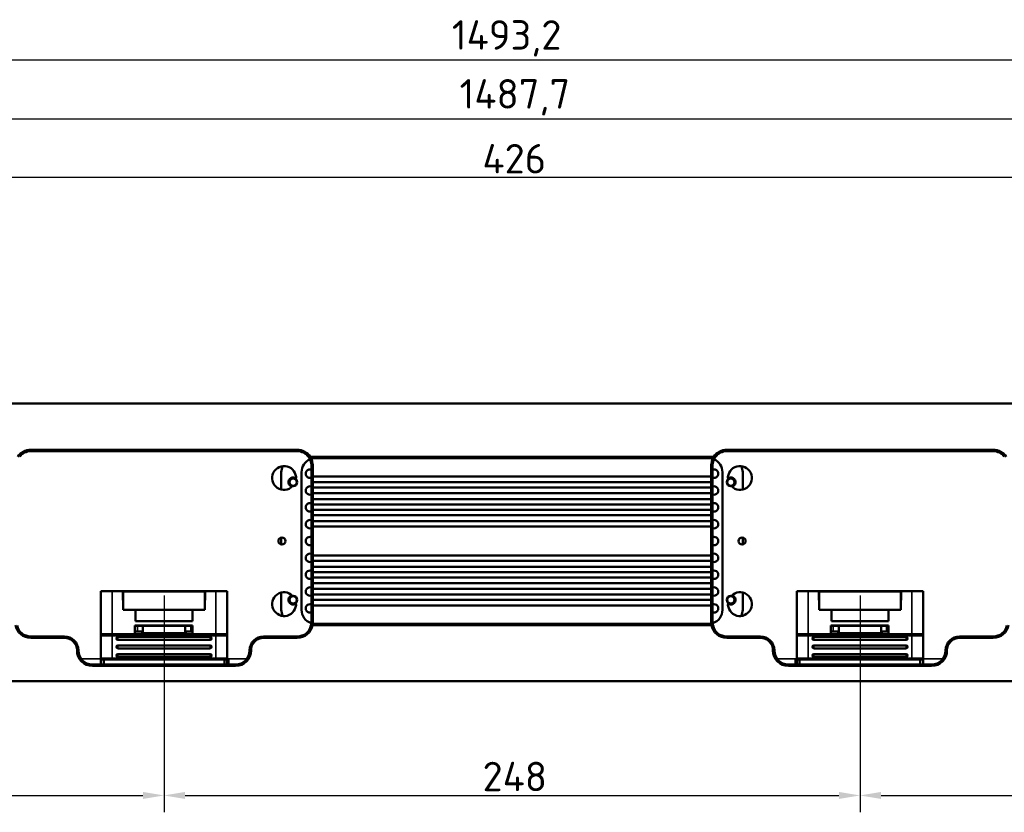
# Model space of a CAD drawing. Header units: millimetres. Extents: x 0 to 8058, y -283 to 1782.
# Tile 8 of 35: x 807 to 1158, y 1191 to 1474. Entities that reach past the tile are written whole.
import ezdxf

# ---------------------------------------------------------------- set-up
doc = ezdxf.new("R2010")
doc.units = ezdxf.units.MM
doc.header["$LTSCALE"] = 3
for name, color, linetype, lineweight in [('Bemaßung (ISO)', 7, 'Continuous', 25), ('Sichtbar (ISO)', 7, 'Continuous', 50), ('Sichtbar schmal (ISO)', 7, 'Continuous', 35)]:
    doc.layers.add(name, color=color, linetype=linetype, lineweight=lineweight)
doc.styles.add('Notiztext (DIN)', font='isocpeur.ttf')
doc.dimstyles.new('Standard (DIN)', dxfattribs={"dimscale": 3, "dimtxt": 3.5, "dimasz": 2.5, "dimexe": 2, "dimexo": 0.5, "dimgap": 0.5, "dimtad": 1, "dimrnd": 1e-08, "dimtxsty": 'Notiztext (DIN)', "dimcen": 0.09, "dimdle": 10, "dimclrd": 256, "dimclre": 256, "dimclrt": 256, "dimadec": 0, "dimazin": 0, "dimtfac": 1, "dimtmove": 0, "dimatfit": 3, "dimfxl": 1, "dimtolj": 1, "dimtzin": 0, "dimlwd": -1, "dimlwe": -1, "dimarcsym": 0})

# ---------------------------------------------------------------- blocks, each defined once
blk = doc.blocks.new('*D16')
at = {"layer": 'Bemaßung (ISO)', "transparency": 16777216}
for p, q in [((610.86, 1268.41), (610.86, 1191.19)), ((858.86, 1268.41), (858.86, 1191.19)), ((618.36, 1197.19), (851.36, 1197.19))]:
    blk.add_line(p, q, dxfattribs=at)
for points in [[(618.36, 1198.44), (618.36, 1195.94), (610.86, 1197.19)], [(851.36, 1198.44), (851.36, 1195.94), (858.86, 1197.19)]]:
    blk.add_solid(points, dxfattribs=at)
at = {"layer": 'Defpoints', "color": 0, "transparency": 16777216}
for p in [(610.86, 1269.91), (858.86, 1269.91), (858.86, 1197.19)]:
    blk.add_point(p, dxfattribs=at)
at = {"layer": 'Bemaßung (ISO)', "transparency": 16777216, "insert": (724.36, 1209.19), "char_height": 10.5, "attachment_point": 1, "style": 'Notiztext (DIN)'}
blk.add_mtext('\\A1;248', dxfattribs=at)
blk = doc.blocks.new('*D17')
at = {"layer": 'Bemaßung (ISO)', "transparency": 16777216}
for p, q in [((858.86, 1268.41), (858.86, 1191.19)), ((1106.86, 1268.41), (1106.86, 1191.19)), ((866.36, 1197.19), (1099.36, 1197.19))]:
    blk.add_line(p, q, dxfattribs=at)
for points in [[(866.36, 1198.44), (866.36, 1195.94), (858.86, 1197.19)], [(1099.36, 1198.44), (1099.36, 1195.94), (1106.86, 1197.19)]]:
    blk.add_solid(points, dxfattribs=at)
at = {"layer": 'Defpoints', "color": 0, "transparency": 16777216}
for p in [(858.86, 1269.91), (1106.86, 1269.91), (1106.86, 1197.19)]:
    blk.add_point(p, dxfattribs=at)
at = {"layer": 'Bemaßung (ISO)', "transparency": 16777216, "insert": (972.36, 1209.19), "char_height": 10.5, "attachment_point": 1, "style": 'Notiztext (DIN)'}
blk.add_mtext('\\A1;248', dxfattribs=at)
blk = doc.blocks.new('*D18')
at = {"layer": 'Bemaßung (ISO)', "transparency": 16777216}
for p, q in [((1106.86, 1268.41), (1106.86, 1191.19)), ((1354.86, 1268.41), (1354.86, 1191.19)), ((1114.36, 1197.19), (1347.36, 1197.19))]:
    blk.add_line(p, q, dxfattribs=at)
for points in [[(1114.36, 1198.44), (1114.36, 1195.94), (1106.86, 1197.19)], [(1347.36, 1198.44), (1347.36, 1195.94), (1354.86, 1197.19)]]:
    blk.add_solid(points, dxfattribs=at)
at = {"layer": 'Defpoints', "color": 0, "transparency": 16777216}
for p in [(1106.86, 1269.91), (1354.86, 1269.91), (1354.86, 1197.19)]:
    blk.add_point(p, dxfattribs=at)
at = {"layer": 'Bemaßung (ISO)', "transparency": 16777216, "insert": (1220.36, 1209.19), "char_height": 10.5, "attachment_point": 1, "style": 'Notiztext (DIN)'}
blk.add_mtext('\\A1;248', dxfattribs=at)
blk = doc.blocks.new('*D29')
at = {"layer": 'Bemaßung (ISO)', "transparency": 16777216}
for p, q in [((233.51, 1326.56), (233.51, 1465.36)), ((1726.71, 1259.15), (1726.71, 1465.36)), ((241.01, 1459.36), (1719.21, 1459.36))]:
    blk.add_line(p, q, dxfattribs=at)
for points in [[(241.01, 1460.61), (241.01, 1458.11), (233.51, 1459.36)], [(1719.21, 1460.61), (1719.21, 1458.11), (1726.71, 1459.36)]]:
    blk.add_solid(points, dxfattribs=at)
at = {"layer": 'Defpoints', "color": 0, "transparency": 16777216}
for p in [(1726.71, 1459.36), (233.51, 1325.06), (1726.71, 1257.65)]:
    blk.add_point(p, dxfattribs=at)
at = {"layer": 'Bemaßung (ISO)', "transparency": 16777216, "insert": (961.44, 1473.46), "char_height": 10.5, "attachment_point": 1, "style": 'Notiztext (DIN)'}
blk.add_mtext('\\A1;1493,2', dxfattribs=at)
blk = doc.blocks.new('*D30')
at = {"layer": 'Bemaßung (ISO)', "transparency": 16777216}
for p, q in [((239.01, 1336.86), (239.01, 1444.36)), ((1726.71, 1336.86), (1726.71, 1444.36)), ((246.51, 1438.36), (1719.21, 1438.36))]:
    blk.add_line(p, q, dxfattribs=at)
for points in [[(246.51, 1439.61), (246.51, 1437.11), (239.01, 1438.36)], [(1719.21, 1439.61), (1719.21, 1437.11), (1726.71, 1438.36)]]:
    blk.add_solid(points, dxfattribs=at)
at = {"layer": 'Defpoints', "color": 0, "transparency": 16777216}
for p in [(1726.71, 1438.36), (239.01, 1335.36), (1726.71, 1335.36)]:
    blk.add_point(p, dxfattribs=at)
at = {"layer": 'Bemaßung (ISO)', "transparency": 16777216, "insert": (964.19, 1452.46), "char_height": 10.5, "attachment_point": 1, "style": 'Notiztext (DIN)'}
blk.add_mtext('\\A1;1487,7', dxfattribs=at)
blk = doc.blocks.new('*D34')
at = {"layer": 'Bemaßung (ISO)', "transparency": 16777216}
for p, q in [((769.86, 1342.36), (769.86, 1423.36)), ((1195.86, 1342.36), (1195.86, 1423.36)), ((1188.36, 1417.36), (777.36, 1417.36))]:
    blk.add_line(p, q, dxfattribs=at)
for points in [[(777.36, 1418.61), (777.36, 1416.11), (769.86, 1417.36)], [(1188.36, 1418.61), (1188.36, 1416.11), (1195.86, 1417.36)]]:
    blk.add_solid(points, dxfattribs=at)
at = {"layer": 'Defpoints', "color": 0, "transparency": 16777216}
for p in [(769.86, 1417.36), (769.86, 1340.86), (1195.86, 1340.86)]:
    blk.add_point(p, dxfattribs=at)
at = {"layer": 'Bemaßung (ISO)', "transparency": 16777216, "insert": (972.33, 1429.36), "char_height": 10.5, "attachment_point": 1, "style": 'Notiztext (DIN)'}
blk.add_mtext('\\A1;426', dxfattribs=at)

msp = doc.modelspace()

# ---------------------------------------------------------------- linework, layer by layer
at = {"layer": 'Sichtbar (ISO)'}
for p, q in [((240.507, 1336.861), (1725.207, 1336.861)), ((811.357, 1320.361), (906.357, 1320.361)), ((906.357, 1319.861), (811.357, 1319.861)), ((1059.357, 1320.361), (1154.357, 1320.361)), ((1154.357, 1319.861), (1059.357, 1319.861)), ((1054.747, 1317.861), (910.966, 1317.861)), ((911.251, 1317.354), (911.256, 1317.361)), ((1054.458, 1317.361), (911.256, 1317.361)), ((1054.458, 1317.361), (1054.462, 1317.354)), ((900.657, 1312.361), (900.657, 1306.231)), ((907.857, 1312.361), (907.857, 1263.361)), ((911.357, 1310.425), (911.357, 1314.861)), ((911.857, 1314.861), (911.857, 1310.803)), ((1053.857, 1310.803), (1053.857, 1314.861)), ((1054.357, 1314.861), (1054.357, 1310.425)), ((1057.857, 1263.361), (1057.857, 1312.361)), ((1065.057, 1306.231), (1065.057, 1312.361)), ((911.357, 1310.425), (911.357, 1309.251)), ((911.357, 1306.505), (911.357, 1309.251)), ((911.857, 1310.803), (1053.857, 1310.803)), ((911.857, 1308.873), (911.857, 1310.803)), ((1053.857, 1308.873), (911.857, 1308.873)), ((911.857, 1308.873), (911.857, 1306.883)), ((1053.857, 1310.803), (1053.857, 1308.873)), ((1053.857, 1306.883), (1053.857, 1308.873)), ((1054.357, 1309.251), (1054.357, 1310.425)), ((1054.357, 1309.251), (1054.357, 1306.505)), ((911.357, 1306.505), (911.357, 1305.331)), ((911.357, 1302.448), (911.357, 1305.331)), ((911.857, 1306.883), (1053.857, 1306.883)), ((911.857, 1304.953), (911.857, 1306.883)), ((1053.857, 1306.883), (1053.857, 1304.953)), ((1054.357, 1305.331), (1054.357, 1306.505)), ((1054.357, 1305.331), (1054.357, 1302.448)), ((911.357, 1302.448), (911.357, 1301.274)), ((1053.857, 1304.953), (911.857, 1304.953)), ((911.857, 1304.953), (911.857, 1302.826)), ((911.857, 1302.826), (1053.857, 1302.826)), ((911.857, 1300.896), (911.857, 1302.826)), ((1053.857, 1302.826), (1053.857, 1304.953)), ((1053.857, 1302.826), (1053.857, 1300.896)), ((1054.357, 1301.274), (1054.357, 1302.448)), ((911.357, 1298.629), (911.357, 1301.274)), ((911.357, 1298.629), (911.357, 1297.455)), ((1053.857, 1300.896), (911.857, 1300.896)), ((911.857, 1300.896), (911.857, 1299.007)), ((911.857, 1299.007), (1053.857, 1299.007)), ((911.857, 1297.077), (911.857, 1299.007)), ((1053.857, 1299.007), (1053.857, 1300.896)), ((1053.857, 1299.007), (1053.857, 1297.077)), ((1054.357, 1301.274), (1054.357, 1298.629)), ((1054.357, 1297.455), (1054.357, 1298.629)), ((911.357, 1294.547), (911.357, 1297.455)), ((1053.857, 1297.077), (911.857, 1297.077)), ((911.857, 1297.077), (911.857, 1294.925)), ((911.857, 1294.925), (1053.857, 1294.925)), ((911.857, 1292.995), (911.857, 1294.925)), ((1053.857, 1294.925), (1053.857, 1297.077)), ((1053.857, 1294.925), (1053.857, 1292.995)), ((1054.357, 1297.455), (1054.357, 1294.547)), ((911.357, 1294.547), (911.357, 1293.373)), ((911.357, 1282.349), (911.357, 1293.373)), ((1053.857, 1292.995), (911.857, 1292.995)), ((911.857, 1292.995), (911.857, 1282.727)), ((1053.857, 1282.727), (1053.857, 1292.995)), ((1054.357, 1293.373), (1054.357, 1294.547)), ((1054.357, 1293.373), (1054.357, 1282.349)), ((900.657, 1289.095), (900.657, 1286.627)), ((1065.057, 1286.627), (1065.057, 1289.095)), ((911.357, 1282.349), (911.357, 1281.176)), ((911.357, 1278.268), (911.357, 1281.176)), ((911.857, 1282.727), (1053.857, 1282.727)), ((911.857, 1280.797), (911.857, 1282.727)), ((1053.857, 1280.797), (911.857, 1280.797)), ((911.857, 1280.797), (911.857, 1278.646)), ((1053.857, 1282.727), (1053.857, 1280.797)), ((1053.857, 1278.646), (1053.857, 1280.797)), ((1054.357, 1281.176), (1054.357, 1282.349)), ((1054.357, 1281.176), (1054.357, 1278.268)), ((911.357, 1278.268), (911.357, 1277.094)), ((911.357, 1274.448), (911.357, 1277.094)), ((911.857, 1278.646), (1053.857, 1278.646)), ((911.857, 1276.716), (911.857, 1278.646)), ((1053.857, 1278.646), (1053.857, 1276.716)), ((1054.357, 1277.094), (1054.357, 1278.268)), ((1054.357, 1277.094), (1054.357, 1274.448)), ((911.357, 1274.448), (911.357, 1273.274)), ((1053.857, 1276.716), (911.857, 1276.716)), ((911.857, 1276.716), (911.857, 1274.826)), ((911.857, 1274.826), (1053.857, 1274.826)), ((911.857, 1272.896), (911.857, 1274.826)), ((1053.857, 1274.826), (1053.857, 1276.716)), ((1053.857, 1274.826), (1053.857, 1272.896)), ((1054.357, 1273.274), (1054.357, 1274.448)), ((911.357, 1270.392), (911.357, 1273.274)), ((911.357, 1270.392), (911.357, 1269.218)), ((1053.857, 1272.896), (911.857, 1272.896)), ((911.857, 1272.896), (911.857, 1270.77)), ((911.857, 1270.77), (1053.857, 1270.77)), ((911.857, 1268.84), (911.857, 1270.77)), ((1053.857, 1270.77), (1053.857, 1272.896)), ((1053.857, 1270.77), (1053.857, 1268.84)), ((1054.357, 1273.274), (1054.357, 1270.392)), ((1054.357, 1269.218), (1054.357, 1270.392)), ((836.357, 1270.011), (840.357, 1270.011)), ((836.357, 1270.011), (836.357, 1254.111)), ((840.357, 1270.011), (844.14, 1270.011)), ((873.574, 1270.011), (844.14, 1270.011)), ((844.257, 1263.311), (844.14, 1270.011)), ((844.141, 1269.911), (844.357, 1269.911)), ((844.357, 1269.911), (873.357, 1269.911)), ((844.357, 1263.311), (844.357, 1269.911)), ((873.572, 1269.911), (873.357, 1269.911)), ((873.357, 1263.311), (873.357, 1269.911)), ((873.457, 1263.311), (873.574, 1270.011)), ((873.574, 1270.011), (877.357, 1270.011)), ((881.357, 1270.011), (877.357, 1270.011)), ((881.357, 1270.011), (881.357, 1254.111)), ((900.657, 1269.492), (900.657, 1263.361)), ((911.357, 1266.472), (911.357, 1269.218)), ((1053.857, 1268.84), (911.857, 1268.84)), ((911.857, 1268.84), (911.857, 1266.85)), ((911.857, 1266.85), (1053.857, 1266.85)), ((911.857, 1264.92), (911.857, 1266.85)), ((1053.857, 1266.85), (1053.857, 1268.84)), ((1053.857, 1266.85), (1053.857, 1264.92)), ((1054.357, 1269.218), (1054.357, 1266.472)), ((1065.057, 1263.361), (1065.057, 1269.492)), ((1084.357, 1270.011), (1088.357, 1270.011)), ((1084.357, 1270.011), (1084.357, 1254.111)), ((1088.357, 1270.011), (1092.14, 1270.011)), ((1121.574, 1270.011), (1092.14, 1270.011)), ((1092.257, 1263.311), (1092.14, 1270.011)), ((1092.141, 1269.911), (1092.357, 1269.911)), ((1092.357, 1269.911), (1121.357, 1269.911)), ((1092.357, 1263.311), (1092.357, 1269.911)), ((1121.572, 1269.911), (1121.357, 1269.911)), ((1121.357, 1263.311), (1121.357, 1269.911)), ((1121.457, 1263.311), (1121.574, 1270.011)), ((1121.574, 1270.011), (1125.357, 1270.011)), ((1129.357, 1270.011), (1125.357, 1270.011)), ((1129.357, 1270.011), (1129.357, 1254.111)), ((844.257, 1263.311), (848.687, 1263.311)), ((844.357, 1263.311), (873.357, 1263.311)), ((848.687, 1263.311), (848.757, 1259.311)), ((868.957, 1259.311), (869.026, 1263.311)), ((869.026, 1263.311), (873.457, 1263.311)), ((911.357, 1266.472), (911.357, 1265.298)), ((911.357, 1258.861), (911.357, 1265.298)), ((1053.857, 1264.92), (911.857, 1264.92)), ((911.857, 1264.92), (911.857, 1258.861)), ((1053.857, 1258.861), (1053.857, 1264.92)), ((1054.357, 1265.298), (1054.357, 1266.472)), ((1054.357, 1265.298), (1054.357, 1258.861)), ((1092.257, 1263.311), (1096.687, 1263.311)), ((1092.357, 1263.311), (1121.357, 1263.311)), ((1096.687, 1263.311), (1096.757, 1259.311)), ((1116.957, 1259.311), (1117.026, 1263.311)), ((1117.026, 1263.311), (1121.457, 1263.311)), ((868.957, 1257.811), (848.507, 1257.811)), ((848.507, 1257.811), (848.507, 1254.611)), ((848.507, 1257.611), (849.357, 1257.611)), ((848.757, 1257.811), (848.746, 1257.611)), ((848.757, 1259.311), (868.957, 1259.311)), ((849.357, 1257.611), (851.357, 1257.611)), ((851.357, 1257.611), (866.357, 1257.611)), ((851.357, 1257.611), (851.357, 1255.611)), ((866.357, 1257.611), (868.357, 1257.611)), ((866.357, 1255.611), (866.357, 1257.611)), ((868.357, 1257.611), (868.957, 1257.611)), ((868.957, 1257.811), (868.957, 1254.611)), ((911.151, 1258.661), (911.353, 1258.661)), ((911.765, 1257.861), (1053.948, 1257.861)), ((911.833, 1258.353), (911.841, 1258.361)), ((911.841, 1258.361), (1053.873, 1258.361)), ((1053.873, 1258.361), (1053.88, 1258.353)), ((1054.361, 1258.661), (1054.563, 1258.661)), ((1116.957, 1257.811), (1096.507, 1257.811)), ((1096.507, 1257.811), (1096.507, 1254.611)), ((1096.507, 1257.611), (1097.357, 1257.611)), ((1096.757, 1257.811), (1096.746, 1257.611)), ((1096.757, 1259.311), (1116.957, 1259.311)), ((1097.357, 1257.611), (1099.357, 1257.611)), ((1099.357, 1257.611), (1114.357, 1257.611)), ((1099.357, 1257.611), (1099.357, 1255.611)), ((1114.357, 1257.611), (1116.357, 1257.611)), ((1114.357, 1255.611), (1114.357, 1257.611)), ((1116.357, 1257.611), (1116.957, 1257.611)), ((1116.957, 1257.811), (1116.957, 1254.611)), ((811.357, 1253.861), (823.357, 1253.861)), ((823.357, 1253.361), (811.357, 1253.361)), ((836.357, 1246.111), (836.357, 1254.111)), ((840.357, 1254.611), (836.857, 1254.611)), ((840.357, 1254.611), (877.357, 1254.611)), ((875.357, 1253.66), (842.357, 1253.66)), ((842.357, 1252.66), (875.357, 1252.66)), ((849.357, 1255.611), (848.507, 1255.611)), ((851.357, 1255.611), (849.357, 1255.611)), ((868.357, 1255.611), (866.357, 1255.611)), ((868.957, 1255.611), (868.357, 1255.611)), ((880.857, 1254.611), (877.357, 1254.611)), ((881.357, 1254.111), (881.357, 1246.111)), ((894.357, 1253.861), (906.357, 1253.861)), ((906.357, 1253.361), (894.357, 1253.361)), ((1059.357, 1253.861), (1071.357, 1253.861)), ((1071.357, 1253.361), (1059.357, 1253.361)), ((1084.357, 1246.111), (1084.357, 1254.111)), ((1088.357, 1254.611), (1084.857, 1254.611)), ((1088.357, 1254.611), (1125.357, 1254.611)), ((1123.357, 1253.66), (1090.357, 1253.66)), ((1090.357, 1252.66), (1123.357, 1252.66)), ((1097.357, 1255.611), (1096.507, 1255.611)), ((1099.357, 1255.611), (1097.357, 1255.611)), ((1116.357, 1255.611), (1114.357, 1255.611)), ((1116.957, 1255.611), (1116.357, 1255.611)), ((1128.857, 1254.611), (1125.357, 1254.611)), ((1129.357, 1254.111), (1129.357, 1246.111)), ((1142.357, 1253.861), (1154.357, 1253.861)), ((1154.357, 1253.361), (1142.357, 1253.361)), ((875.357, 1250.61), (842.357, 1250.61)), ((842.357, 1249.61), (875.357, 1249.61)), ((1123.357, 1250.61), (1090.357, 1250.61)), ((1090.357, 1249.61), (1123.357, 1249.61)), ((836.357, 1243.861), (836.357, 1246.111)), ((836.857, 1245.611), (840.357, 1245.611)), ((837.357, 1245.611), (837.357, 1243.861)), ((877.357, 1245.611), (840.357, 1245.611)), ((875.357, 1247.56), (842.357, 1247.56)), ((842.357, 1246.56), (875.357, 1246.56)), ((877.357, 1245.611), (880.857, 1245.611)), ((880.357, 1243.861), (880.357, 1245.611)), ((881.357, 1246.111), (881.357, 1243.861)), ((881.857, 1245.561), (881.357, 1245.561)), ((881.857, 1243.861), (881.857, 1245.561)), ((1084.357, 1245.561), (1083.857, 1245.561)), ((1083.857, 1243.861), (1083.857, 1245.561)), ((1084.357, 1243.861), (1084.357, 1246.111)), ((1084.857, 1245.611), (1088.357, 1245.611)), ((1085.357, 1245.611), (1085.357, 1243.861)), ((1125.357, 1245.611), (1088.357, 1245.611)), ((1123.357, 1247.56), (1090.357, 1247.56)), ((1090.357, 1246.56), (1123.357, 1246.56)), ((1125.357, 1245.611), (1128.857, 1245.611)), ((1128.357, 1243.861), (1128.357, 1245.611)), ((1129.357, 1246.111), (1129.357, 1243.861)), ((833.357, 1243.861), (884.357, 1243.861)), ((884.357, 1243.361), (833.357, 1243.361)), ((1081.357, 1243.861), (1132.357, 1243.861)), ((1081.357, 1243.361), (1132.357, 1243.361)), ((1725.207, 1237.861), (240.507, 1237.861))]:
    msp.add_line(p, q, dxfattribs=at)
for centre, radius in [((904.857, 1308.861), 1.5), ((904.857, 1308.861), 1.3), ((1060.857, 1308.861), 1.5), ((1060.857, 1308.861), 1.3), ((900.857, 1287.861), 1.25), ((1064.857, 1287.861), 1.25), ((904.857, 1266.861), 1.5), ((904.857, 1266.861), 1.3), ((1060.857, 1266.861), 1.5), ((1060.857, 1266.861), 1.3)]:
    msp.add_circle(centre, radius, dxfattribs=at)
for centre, radius, start, end in [((811.357, 1314.861), 5.5, 90, 146.94427), ((811.357, 1314.861), 5, 90, 141.69595), ((906.357, 1314.861), 5.5, 33.05573, 90), ((906.357, 1314.861), 5, 38.30405, 90), ((1059.357, 1314.861), 5.5, 90, 146.94427), ((1059.357, 1314.861), 5, 90, 141.69595), ((1154.357, 1314.861), 5.5, 33.05573, 90), ((1154.357, 1314.861), 5, 38.30405, 90), ((912.857, 1312.361), 5, 113.10292, 180), ((906.357, 1314.861), 5, 0, 32.20448), ((906.357, 1314.861), 5.5, 0, 27.03569), ((1059.357, 1314.861), 5.5, 152.96431, 180), ((1059.357, 1314.861), 5, 147.79552, 180), ((1052.857, 1312.361), 5, 0, 66.89708), ((901.657, 1310.361), 4.25, 354.46765, 315.30268), ((905.357, 1312.361), 4.7, 151.71276, 180), ((910.857, 1311.861), 1.5, 70.52878, 289.47122), ((1054.857, 1311.861), 1.5, 250.52878, 109.47122), ((1064.057, 1310.361), 4.25, 224.69732, 185.53235), ((1060.357, 1312.361), 4.7, 0, 28.28724), ((904.857, 1308.861), 1.65, 50.7405, 259.02983), ((1060.857, 1308.861), 1.65, 280.97017, 129.2595), ((910.857, 1305.861), 1.5, 70.52878, 289.47122), ((1054.857, 1305.861), 1.5, 250.52878, 109.47122), ((910.857, 1299.861), 1.5, 70.52878, 289.47122), ((1054.857, 1299.861), 1.5, 250.52878, 109.47122), ((910.857, 1293.861), 1.5, 70.52878, 289.47122), ((1054.857, 1293.861), 1.5, 250.52878, 109.47122), ((910.857, 1287.861), 1.5, 70.52878, 289.47122), ((1054.857, 1287.861), 1.5, 250.52878, 109.47122), ((910.857, 1281.861), 1.5, 70.52878, 289.47122), ((1054.857, 1281.861), 1.5, 250.52878, 109.47122), ((910.857, 1275.861), 1.5, 70.52878, 289.47122), ((1054.857, 1275.861), 1.5, 250.52878, 109.47122), ((910.857, 1269.861), 1.5, 70.52878, 289.47122), ((1054.857, 1269.861), 1.5, 250.52878, 109.47122), ((901.657, 1265.361), 4.25, 44.69732, 5.53235), ((904.857, 1266.861), 1.65, 100.97017, 309.2595), ((1064.057, 1265.361), 4.25, 174.46765, 135.30268), ((1060.857, 1266.861), 1.65, 230.7405, 79.02983), ((905.357, 1263.361), 4.7, 180, 208.28724), ((912.857, 1263.361), 5, 180, 252.4564), ((910.857, 1263.861), 1.5, 70.52878, 289.47122), ((1054.857, 1263.861), 1.5, 250.52878, 109.47122), ((1052.857, 1263.361), 5, 287.5436, 0), ((1060.357, 1263.361), 4.7, 331.71276, 0), ((811.357, 1258.861), 5.5, 190.47568, 270), ((811.357, 1258.861), 5, 193.38896, 270), ((906.357, 1258.861), 5.5, 270, 349.52432), ((906.357, 1258.861), 5, 270, 346.61104), ((906.357, 1258.861), 5, 351.86123, 0), ((906.357, 1258.861), 5.5, 354.6951, 0), ((1059.357, 1258.861), 5.5, 180, 185.3049), ((1059.357, 1258.861), 5.5, 190.47568, 270), ((1059.357, 1258.861), 5, 180, 188.13877), ((1059.357, 1258.861), 5, 193.38896, 270), ((1154.357, 1258.861), 5.5, 270, 349.52432), ((1154.357, 1258.861), 5, 270, 346.61104), ((823.357, 1248.861), 5, 0, 90), ((823.357, 1248.861), 4.5, 0, 90), ((836.857, 1254.111), 0.5, 90, 180), ((842.357, 1253.16), 0.5, 90, 270), ((850.357, 1255.611), 1, 270, 330), ((867.357, 1255.611), 1, 210, 270), ((875.357, 1253.16), 0.5, 270, 90), ((880.857, 1254.111), 0.5, 0, 90), ((894.357, 1248.861), 5, 90, 180), ((894.357, 1248.861), 4.5, 90, 180), ((1071.357, 1248.861), 5, 0, 90), ((1071.357, 1248.861), 4.5, 0, 90), ((1084.857, 1254.111), 0.5, 90, 180), ((1090.357, 1253.16), 0.5, 90, 270), ((1098.357, 1255.611), 1, 270, 330), ((1115.357, 1255.611), 1, 210, 270), ((1123.357, 1253.16), 0.5, 270, 90), ((1128.857, 1254.111), 0.5, 0, 90), ((1142.357, 1248.861), 5, 90, 180), ((1142.357, 1248.861), 4.5, 90, 180), ((842.357, 1250.11), 0.5, 90, 270), ((875.357, 1250.11), 0.5, 270, 90), ((1090.357, 1250.11), 0.5, 90, 270), ((1123.357, 1250.11), 0.5, 270, 90), ((833.357, 1248.861), 5.5, 180, 270), ((833.357, 1248.861), 5, 180, 270), ((836.857, 1246.111), 0.5, 180, 270), ((842.357, 1247.06), 0.5, 90, 270), ((875.357, 1247.06), 0.5, 270, 90), ((880.857, 1246.111), 0.5, 270, 0), ((884.357, 1248.861), 5.5, 270, 0), ((884.357, 1248.861), 5, 270, 0), ((1081.357, 1248.861), 5.5, 180, 270), ((1081.357, 1248.861), 5, 180, 270), ((1084.857, 1246.111), 0.5, 180, 270), ((1090.357, 1247.06), 0.5, 90, 270), ((1123.357, 1247.06), 0.5, 270, 90), ((1128.857, 1246.111), 0.5, 270, 0), ((1132.357, 1248.861), 5.5, 270, 0), ((1132.357, 1248.861), 5, 270, 0)]:
    msp.add_arc(centre, radius, start, end, dxfattribs=at)
for centre, major_axis, start_param, end_param in [((907.371, 1315.592), (2.532, -3.515), 1.4990278, 1.6219368), ((1058.343, 1315.592), (2.532, 3.515), 1.5196559, 1.6425648)]:
    msp.add_ellipse(centre, major_axis=major_axis, ratio=0.8658307, start_param=start_param, end_param=end_param, dxfattribs=at)
for points, knots in [([(910.938, 1317.81), (910.826, 1317.834), (910.714, 1317.859), (910.494, 1317.909), (910.388, 1317.935), (910.28, 1317.961)], [-0.081014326, -0.081014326, -0.081014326, -0.081014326, -0.038980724, -0.038980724, 0, 0, 0, 0]), ([(910.938, 1317.81), (910.994, 1317.736), (911.048, 1317.662), (911.152, 1317.51), (911.203, 1317.432), (911.251, 1317.354)], [-0.071637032, -0.071637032, -0.071637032, -0.071637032, -0.036247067, -0.036247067, -0.000001, -0.000001, -0.000001, -0.000001]), ([(1054.775, 1317.81), (1054.719, 1317.736), (1054.666, 1317.662), (1054.561, 1317.51), (1054.511, 1317.432), (1054.462, 1317.354)], [0.000001, 0.000001, 0.000001, 0.000001, 0.03539017, 0.03539017, 0.071635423, 0.071635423, 0.071635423, 0.071635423]), ([(1055.433, 1317.961), (1055.325, 1317.935), (1055.219, 1317.909), (1055, 1317.859), (1054.887, 1317.834), (1054.775, 1317.81)], [-0.081009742, -0.081009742, -0.081009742, -0.081009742, -0.042031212, -0.042031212, 0, 0, 0, 0]), ([(911.221, 1257.704), (911.239, 1257.778), (911.255, 1257.853), (911.283, 1258.003), (911.296, 1258.078), (911.306, 1258.154)], [0, 0, 0, 0, 0.033909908, 0.033909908, 0.067820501, 0.067820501, 0.067820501, 0.067820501]), ([(911.833, 1258.353), (911.739, 1258.32), (911.644, 1258.285), (911.469, 1258.218), (911.388, 1258.187), (911.306, 1258.154)], [0.000001, 0.000001, 0.000001, 0.000001, 0.040482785, 0.040482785, 0.075284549, 0.075284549, 0.075284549, 0.075284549]), ([(911.841, 1258.361), (911.828, 1258.282), (911.813, 1258.203), (911.78, 1258.046), (911.762, 1257.967), (911.742, 1257.889)], [-0.067588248, -0.067588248, -0.067588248, -0.067588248, -0.033794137, -0.033794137, 0, 0, 0, 0]), ([(1053.971, 1257.889), (1053.951, 1257.967), (1053.933, 1258.046), (1053.9, 1258.203), (1053.886, 1258.282), (1053.873, 1258.361)], [-0.067588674, -0.067588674, -0.067588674, -0.067588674, -0.033794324, -0.033794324, 0, 0, 0, 0]), ([(1054.407, 1258.154), (1054.326, 1258.187), (1054.244, 1258.218), (1054.069, 1258.285), (1053.974, 1258.32), (1053.88, 1258.353)], [0, 0, 0, 0, 0.034798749, 0.034798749, 0.075277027, 0.075277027, 0.075277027, 0.075277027]), ([(1054.407, 1258.154), (1054.418, 1258.078), (1054.43, 1258.003), (1054.459, 1257.853), (1054.475, 1257.778), (1054.493, 1257.704)], [0.000000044, 0.000000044, 0.000000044, 0.000000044, 0.033916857, 0.033916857, 0.067832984, 0.067832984, 0.067832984, 0.067832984]), ([(851.223, 1255.111), (851.245, 1255.15), (851.265, 1255.191), (851.332, 1255.355), (851.357, 1255.488), (851.357, 1255.611)], [-0.208292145, -0.208292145, -0.208292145, -0.208292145, -0.195553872, -0.195553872, -0.157830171, -0.157830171, -0.157830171, -0.157830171]), ([(866.357, 1255.611), (866.357, 1255.488), (866.381, 1255.355), (866.448, 1255.191), (866.468, 1255.15), (866.491, 1255.111)], [-0.151344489, -0.151344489, -0.151344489, -0.151344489, -0.113620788, -0.113620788, -0.100882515, -0.100882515, -0.100882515, -0.100882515]), ([(1099.223, 1255.111), (1099.245, 1255.15), (1099.265, 1255.191), (1099.332, 1255.355), (1099.357, 1255.488), (1099.357, 1255.611)], [-0.208292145, -0.208292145, -0.208292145, -0.208292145, -0.195553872, -0.195553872, -0.157830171, -0.157830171, -0.157830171, -0.157830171]), ([(1114.357, 1255.611), (1114.357, 1255.488), (1114.381, 1255.355), (1114.448, 1255.191), (1114.468, 1255.15), (1114.491, 1255.111)], [-0.151344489, -0.151344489, -0.151344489, -0.151344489, -0.113620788, -0.113620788, -0.100882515, -0.100882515, -0.100882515, -0.100882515])]:
    msp.add_open_spline(points, degree=3, knots=knots, dxfattribs=at)
for points, degree in [([(911.251, 1317.354), (911.021, 1317.409), (910.8, 1317.467), (910.587, 1317.526)], 3), ([(910.966, 1317.861), (910.957, 1317.844), (910.948, 1317.827), (910.938, 1317.81)], 3), ([(1055.126, 1317.526), (1054.913, 1317.467), (1054.692, 1317.409), (1054.462, 1317.354)], 3), ([(1054.775, 1317.81), (1054.766, 1317.827), (1054.756, 1317.844), (1054.747, 1317.861)], 3), ([(911.857, 1310.803), (911.546, 1310.614), (911.357, 1310.425)], 2), ([(911.857, 1308.873), (911.546, 1309.062), (911.357, 1309.251)], 2), ([(1054.357, 1310.425), (1054.168, 1310.614), (1053.857, 1310.803)], 2), ([(1054.357, 1309.251), (1054.168, 1309.062), (1053.857, 1308.873)], 2), ([(911.857, 1306.883), (911.546, 1306.694), (911.357, 1306.505)], 2), ([(911.857, 1304.953), (911.546, 1305.142), (911.357, 1305.331)], 2), ([(1054.357, 1306.505), (1054.168, 1306.694), (1053.857, 1306.883)], 2), ([(1054.357, 1305.331), (1054.168, 1305.142), (1053.857, 1304.953)], 2), ([(911.857, 1302.826), (911.546, 1302.637), (911.357, 1302.448)], 2), ([(1054.357, 1302.448), (1054.168, 1302.637), (1053.857, 1302.826)], 2), ([(911.857, 1300.896), (911.546, 1301.085), (911.357, 1301.274)], 2), ([(911.857, 1299.007), (911.546, 1298.818), (911.357, 1298.629)], 2), ([(1054.357, 1301.274), (1054.168, 1301.085), (1053.857, 1300.896)], 2), ([(1054.357, 1298.629), (1054.168, 1298.818), (1053.857, 1299.007)], 2), ([(911.857, 1297.077), (911.546, 1297.266), (911.357, 1297.455)], 2), ([(911.857, 1294.925), (911.546, 1294.736), (911.357, 1294.547)], 2), ([(1054.357, 1297.455), (1054.168, 1297.266), (1053.857, 1297.077)], 2), ([(1054.357, 1294.547), (1054.168, 1294.736), (1053.857, 1294.925)], 2), ([(911.857, 1292.995), (911.546, 1293.184), (911.357, 1293.373)], 2), ([(1054.357, 1293.373), (1054.168, 1293.184), (1053.857, 1292.995)], 2), ([(911.857, 1282.727), (911.546, 1282.538), (911.357, 1282.349)], 2), ([(911.857, 1280.797), (911.546, 1280.986), (911.357, 1281.176)], 2), ([(1054.357, 1282.349), (1054.168, 1282.538), (1053.857, 1282.727)], 2), ([(1054.357, 1281.176), (1054.168, 1280.986), (1053.857, 1280.797)], 2), ([(911.857, 1278.646), (911.546, 1278.457), (911.357, 1278.268)], 2), ([(911.857, 1276.716), (911.546, 1276.905), (911.357, 1277.094)], 2), ([(1054.357, 1278.268), (1054.168, 1278.457), (1053.857, 1278.646)], 2), ([(1054.357, 1277.094), (1054.168, 1276.905), (1053.857, 1276.716)], 2), ([(911.857, 1274.826), (911.546, 1274.637), (911.357, 1274.448)], 2), ([(1054.357, 1274.448), (1054.168, 1274.637), (1053.857, 1274.826)], 2), ([(911.857, 1272.896), (911.546, 1273.085), (911.357, 1273.274)], 2), ([(911.857, 1270.77), (911.546, 1270.581), (911.357, 1270.392)], 2), ([(1054.357, 1273.274), (1054.168, 1273.085), (1053.857, 1272.896)], 2), ([(1054.357, 1270.392), (1054.168, 1270.581), (1053.857, 1270.77)], 2), ([(911.857, 1268.84), (911.546, 1269.029), (911.357, 1269.218)], 2), ([(911.857, 1266.85), (911.546, 1266.661), (911.357, 1266.472)], 2), ([(1054.357, 1269.218), (1054.168, 1269.029), (1053.857, 1268.84)], 2), ([(1054.357, 1266.472), (1054.168, 1266.661), (1053.857, 1266.85)], 2), ([(911.857, 1264.92), (911.546, 1265.109), (911.357, 1265.298)], 2), ([(1054.357, 1265.298), (1054.168, 1265.109), (1053.857, 1264.92)], 2), ([(911.742, 1257.889), (911.559, 1257.828), (911.386, 1257.766), (911.221, 1257.704)], 3), ([(911.742, 1257.889), (911.75, 1257.88), (911.757, 1257.87), (911.765, 1257.861)], 3), ([(1053.948, 1257.861), (1053.956, 1257.87), (1053.963, 1257.88), (1053.971, 1257.889)], 3), ([(1054.493, 1257.704), (1054.328, 1257.766), (1054.154, 1257.828), (1053.971, 1257.889)], 3)]:
    msp.add_open_spline(points, degree=degree, dxfattribs=at)
at = {"layer": 'Sichtbar schmal (ISO)'}
for p, q in [((811.357, 1320.361), (811.357, 1319.861)), ((906.357, 1320.361), (906.357, 1319.861)), ((1059.357, 1319.861), (1059.357, 1320.361)), ((1154.357, 1319.861), (1154.357, 1320.361)), ((911.857, 1314.861), (911.357, 1314.861)), ((1054.357, 1314.861), (1053.857, 1314.861)), ((840.357, 1254.611), (840.357, 1270.011)), ((877.357, 1254.611), (877.357, 1270.011)), ((1088.357, 1254.611), (1088.357, 1270.011)), ((1125.357, 1254.611), (1125.357, 1270.011)), ((849.357, 1255.611), (849.357, 1257.611)), ((850.754, 1257.811), (850.743, 1257.611)), ((866.97, 1257.611), (866.959, 1257.811)), ((868.357, 1257.611), (868.357, 1255.611)), ((911.857, 1258.861), (911.357, 1258.861)), ((1054.357, 1258.861), (1053.857, 1258.861)), ((1097.357, 1255.611), (1097.357, 1257.611)), ((1098.754, 1257.811), (1098.743, 1257.611)), ((1114.97, 1257.611), (1114.959, 1257.811)), ((1116.357, 1257.611), (1116.357, 1255.611)), ((811.357, 1253.861), (811.357, 1253.361)), ((823.357, 1253.361), (823.357, 1253.861)), ((836.357, 1254.111), (840.357, 1254.111)), ((840.357, 1254.611), (840.357, 1254.111)), ((877.357, 1254.111), (840.357, 1254.111)), ((840.357, 1254.111), (840.357, 1246.111)), ((842.357, 1252.66), (842.357, 1253.66)), ((866.491, 1255.111), (851.223, 1255.111)), ((875.357, 1253.66), (875.357, 1252.66)), ((877.357, 1254.611), (877.357, 1254.111)), ((877.357, 1246.111), (877.357, 1254.111)), ((877.357, 1254.111), (881.357, 1254.111)), ((894.357, 1253.861), (894.357, 1253.361)), ((906.357, 1253.861), (906.357, 1253.361)), ((1059.357, 1253.361), (1059.357, 1253.861)), ((1071.357, 1253.861), (1071.357, 1253.361)), ((1084.357, 1254.111), (1088.357, 1254.111)), ((1088.357, 1254.611), (1088.357, 1254.111)), ((1125.357, 1254.111), (1088.357, 1254.111)), ((1088.357, 1254.111), (1088.357, 1246.111)), ((1090.357, 1252.66), (1090.357, 1253.66)), ((1114.491, 1255.111), (1099.223, 1255.111)), ((1123.357, 1253.66), (1123.357, 1252.66)), ((1125.357, 1254.611), (1125.357, 1254.111)), ((1125.357, 1246.111), (1125.357, 1254.111)), ((1125.357, 1254.111), (1129.357, 1254.111)), ((1142.357, 1253.361), (1142.357, 1253.861)), ((1154.357, 1253.361), (1154.357, 1253.861)), ((842.357, 1249.61), (842.357, 1250.61)), ((875.357, 1250.61), (875.357, 1249.61)), ((1090.357, 1249.61), (1090.357, 1250.61)), ((1123.357, 1250.61), (1123.357, 1249.61)), ((828.357, 1248.861), (827.857, 1248.861)), ((829.357, 1245.861), (836.357, 1245.861)), ((840.357, 1246.111), (836.357, 1246.111)), ((840.357, 1246.111), (877.357, 1246.111)), ((840.357, 1246.111), (840.357, 1245.611)), ((842.357, 1246.56), (842.357, 1247.56)), ((875.357, 1247.56), (875.357, 1246.56)), ((881.357, 1246.111), (877.357, 1246.111)), ((877.357, 1246.111), (877.357, 1245.611)), ((881.357, 1245.861), (888.357, 1245.861)), ((889.357, 1248.861), (889.857, 1248.861)), ((1076.357, 1248.861), (1075.857, 1248.861)), ((1077.357, 1245.861), (1084.357, 1245.861)), ((1088.357, 1246.111), (1084.357, 1246.111)), ((1088.357, 1246.111), (1125.357, 1246.111)), ((1088.357, 1246.111), (1088.357, 1245.611)), ((1090.357, 1246.56), (1090.357, 1247.56)), ((1123.357, 1247.56), (1123.357, 1246.56)), ((1129.357, 1246.111), (1125.357, 1246.111)), ((1125.357, 1246.111), (1125.357, 1245.611)), ((1129.357, 1245.861), (1136.357, 1245.861)), ((1137.357, 1248.861), (1137.857, 1248.861)), ((833.357, 1243.861), (833.357, 1243.361)), ((884.357, 1243.861), (884.357, 1243.361)), ((1081.357, 1243.861), (1081.357, 1243.361)), ((1132.357, 1243.861), (1132.357, 1243.361))]:
    msp.add_line(p, q, dxfattribs=at)

# ---------------------------------------------------------------- dimensions: what is measured, and where the dimension line sits
at = {"layer": 'Bemaßung (ISO)'}
for base, p1, p2, picture, middle in [((1726.707, 1459.361), (233.507, 1325.063), (1726.707, 1257.654), '*D29', (980.077, 1459.361)), ((769.857, 1417.361), (1195.857, 1340.861), (769.857, 1340.861), '*D34', (982.827, 1417.361)), ((858.857, 1197.185), (610.857, 1269.911), (858.857, 1269.911), '*D16', (734.857, 1197.185)), ((1106.857, 1197.185), (858.857, 1269.911), (1106.857, 1269.911), '*D17', (982.857, 1197.185)), ((1354.857, 1197.185), (1106.857, 1269.911), (1354.857, 1269.911), '*D18', (1230.857, 1197.185))]:
    dim = msp.add_linear_dim(base=base, p1=p1, p2=p2, angle=180, dimstyle='Standard (DIN)', override={"dimgap": 0.5, "dimdec": 2, "dimtol": 0, "dimlim": 0, "dimtp": 0, "dimtm": 0, "dimtdec": 2, "dimtofl": 0, "dimatfit": 1}, dxfattribs=at)
    dim.commit()
    dim.dimension.update_dxf_attribs({"geometry": picture, "text_midpoint": middle, "dimtype": 160})
dim = msp.add_linear_dim(base=(1726.707, 1438.361), p1=(239.007, 1335.361), p2=(1726.707, 1335.361), dimstyle='Standard (DIN)', override={"dimgap": 0.5, "dimdec": 2, "dimtol": 0, "dimlim": 0, "dimtp": 0, "dimtm": 0, "dimtdec": 2, "dimtofl": 0, "dimatfit": 1}, dxfattribs=at)
dim.commit()
dim.dimension.update_dxf_attribs({"geometry": '*D30', "text_midpoint": (982.827, 1438.361), "dimtype": 160})

doc.saveas('drawing.dxf')
